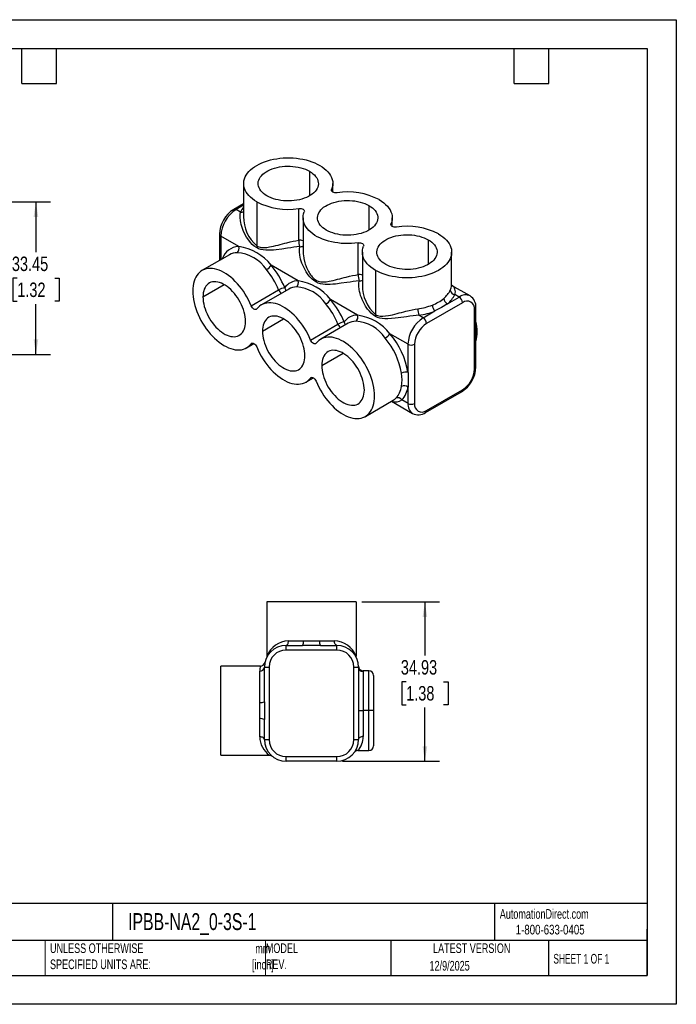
# Model space of a CAD drawing. Header units: millimetres. Extents: x 0 to 279, y 0 to 216.
# Tile 2 of 2: x 135 to 279, y 0 to 216. Entities that reach past the tile are written whole.
import ezdxf

# ---------------------------------------------------------------- set-up
doc = ezdxf.new("R2010")
doc.units = ezdxf.units.MM
doc.linetypes.add('CENTERX2', pattern=[20.32, 12.7, -2.54, 2.54, -2.54])
doc.layers.add('DIMENSIONS', color=140, linetype='Continuous', lineweight=25)
doc.layers.add('TEXT', color=140, linetype='Continuous', lineweight=25)
doc.styles.add('SLDTEXTSTYLE0', font='TXT', dxfattribs={"width": 0.7})
doc.styles.add('SLDTEXTSTYLE1', font='TXT', dxfattribs={"width": 0.65})
doc.styles.add('SLDTEXTSTYLE2', font='TXT', dxfattribs={"width": 0.75})
doc.dimstyles.new('SLDDIMSTYLE3', dxfattribs={"dimtxt": 3.175, "dimasz": 3.302, "dimexe": 0, "dimexo": 0.0625, "dimgap": 0.79375, "dimtad": 0, "dimtih": 1, "dimtoh": 1, "dimrnd": 1e-09, "dimzin": 12, "dimdsep": 46, "dimtxsty": 'SLDTEXTSTYLE2', "dimsah": 1, "dimcen": 0.09, "dimadec": 0, "dimazin": 3, "dimtfac": 1, "dimtofl": 0, "dimtmove": 0, "dimatfit": 3, "dimfxl": 0, "dimfrac": 2, "dimtolj": 1, "dimtzin": 12, "dimarcsym": 0})

# ---------------------------------------------------------------- blocks, each defined once
blk = doc.blocks.new('_D_2')
at = {"layer": 'DIMENSIONS'}
for p, q in [((112.52, 175.97), (142.18, 175.97)), ((139, 175.97), (139, 164.95)), ((134.9, 159.22), (133.93, 159.22)), ((133.93, 159.22), (133.93, 154.18)), ((143.11, 159.22), (144.08, 159.22)), ((144.08, 159.22), (144.08, 154.18)), ((133.93, 154.18), (134.9, 154.18)), ((139, 142.52), (139, 153.54)), ((144.08, 154.18), (143.11, 154.18)), ((114.57, 142.52), (142.18, 142.52))]:
    blk.add_line(p, q, dxfattribs=at)
for points in [[(139, 175.97), (138.49, 172.67), (139.51, 172.67)], [(139, 142.52), (139.51, 145.82), (138.49, 145.82)]]:
    blk.add_solid(points, dxfattribs=at)
at = {"layer": 'DIMENSIONS', "char_height": 3.175, "attachment_point": 1, "style": 'SLDTEXTSTYLE2'}
for s, insert in [('33.45', (133.72, 163.96)), ('1.32', (134.9, 158.27))]:
    blk.add_mtext(s, dxfattribs=dict(at, insert=insert))
blk = doc.blocks.new('_D_7')
at = {"layer": 'DIMENSIONS'}
for p, q in [((210.45, 88.23), (227.45, 88.23)), ((224.28, 88.23), (224.28, 76.47)), ((220.17, 70.74), (219.2, 70.74)), ((219.2, 70.74), (219.2, 65.7)), ((228.38, 70.74), (229.35, 70.74)), ((229.35, 70.74), (229.35, 65.7)), ((219.2, 65.7), (220.17, 65.7)), ((224.28, 53.3), (224.28, 65.05)), ((229.35, 65.7), (228.38, 65.7)), ((206.24, 53.3), (227.45, 53.3))]:
    blk.add_line(p, q, dxfattribs=at)
for points in [[(224.28, 88.23), (223.77, 84.92), (224.79, 84.92)], [(224.28, 53.3), (224.79, 56.6), (223.77, 56.6)]]:
    blk.add_solid(points, dxfattribs=at)
at = {"layer": 'DIMENSIONS', "char_height": 3.175, "attachment_point": 1, "style": 'SLDTEXTSTYLE2'}
for s, insert in [('34.93', (219, 75.48)), ('1.38', (220.17, 69.79))]:
    blk.add_mtext(s, dxfattribs=dict(at, insert=insert))

msp = doc.modelspace()

# ---------------------------------------------------------------- linework, layer by layer
at = {"color": 7, "linetype": 'Continuous'}
for p, q in [((0.002, 215.903), (279.402, 215.903)), ((279.402, 215.903), (279.402, 0.003)), ((279.402, 0.003), (0.002, 0.003))]:
    msp.add_line(p, q, dxfattribs=at)
for p, q in [((198.986, 182.665), (198.986, 177.273)), ((184.538, 179.969), (184.538, 172.705)), ((204.096, 178.095), (204.096, 179.969)), ((203.824, 178.648), (203.824, 178.373)), ((184.538, 175.558), (182.368, 174.305)), ((184.538, 175.214), (182.876, 174.255)), ((187.402, 175.977), (187.402, 166.299)), ((212.008, 175.148), (212.008, 169.756)), ((183.841, 173.697), (182.876, 174.255)), ((196.605, 167.532), (196.605, 174.48)), ((197.559, 172.452), (197.559, 165.189)), ((216.845, 171.131), (216.845, 170.856)), ((217.117, 170.578), (217.117, 172.452)), ((179.219, 168.852), (179.219, 163.091)), ((183.466, 166.158), (179.517, 168.437)), ((179.517, 168.437), (179.517, 163.263)), ((209.626, 160.015), (209.626, 166.963)), ((225.029, 167.631), (225.029, 162.239)), ((181.417, 164.36), (175.4, 160.886)), ((210.58, 164.935), (210.58, 157.671)), ((230.138, 157.671), (230.138, 164.935)), ((196.488, 158.64), (190.583, 162.049)), ((213.444, 160.943), (213.444, 151.265)), ((175.62, 155.113), (180.29, 157.809)), ((234.175, 155.329), (230.148, 157.654)), ((186.187, 153.18), (192.204, 156.654)), ((194.438, 156.842), (188.422, 153.369)), ((231.8, 155.094), (230.834, 155.651)), ((209.509, 151.123), (203.604, 154.532)), ((232.519, 153.85), (224.652, 149.308)), ((229.246, 153.62), (231.8, 155.094)), ((223.933, 150.553), (226.487, 152.027)), ((235.159, 139.342), (235.159, 152.325)), ((235.456, 139.756), (235.456, 152.74)), ((188.641, 147.596), (193.311, 150.292)), ((199.209, 145.663), (205.225, 149.137)), ((207.46, 149.325), (201.443, 145.852)), ((223.933, 150.553), (222.968, 151.11)), ((220.575, 144.735), (216.625, 147.015)), ((185.178, 143.948), (186.802, 144.885)), ((186.425, 144.981), (186.187, 144.844)), ((220.575, 138.53), (220.575, 144.735)), ((222.012, 144.735), (222.012, 131.752)), ((201.662, 140.079), (206.333, 142.775)), ((198.2, 136.431), (199.824, 137.368)), ((199.446, 137.464), (199.209, 137.327)), ((220.575, 131.752), (220.575, 135.344)), ((224.441, 129.762), (232.308, 134.304)), ((224.652, 130.227), (232.519, 134.769)), ((211.221, 128.914), (217.34, 132.446)), ((216.965, 132.229), (221.559, 129.577)), ((217.368, 132.462), (217.344, 132.45)), ((220.575, 131.752), (219.24, 132.522)), ((189.626, 88.226), (189.626, 76.373)), ((209.184, 88.226), (189.626, 88.226)), ((209.184, 88.226), (209.184, 76.373)), ((193.842, 77.685), (193.842, 78.701)), ((193.842, 78.701), (197.454, 78.701)), ((194.366, 79.717), (197.637, 79.717)), ((201.172, 79.717), (204.444, 79.717)), ((201.356, 78.701), (204.967, 78.701)), ((204.967, 77.685), (204.967, 78.701)), ((204.967, 77.685), (193.842, 77.685)), ((188.212, 74.18), (179.567, 74.18)), ((179.567, 54.622), (179.567, 74.18)), ((189.092, 73.951), (190.108, 73.951)), ((189.092, 66.352), (189.092, 73.951)), ((190.108, 73.951), (190.108, 58.051)), ((208.701, 73.951), (209.717, 73.951)), ((208.701, 58.051), (208.701, 73.951)), ((209.714, 74.129), (209.796, 73.754)), ((209.719, 74.019), (209.717, 74.029)), ((209.717, 73.951), (209.717, 58.051)), ((188.076, 66.168), (188.076, 73.052)), ((212.003, 73.151), (210.727, 73.151)), ((210.733, 72.957), (210.733, 64.401)), ((212.003, 64.401), (212.003, 73.151)), ((213.019, 72.135), (213.019, 64.401)), ((188.076, 58.648), (188.076, 62.633)), ((209.717, 64.401), (210.733, 64.401)), ((210.733, 64.401), (210.733, 58.711)), ((212.003, 64.401), (210.733, 64.401)), ((213.019, 64.401), (212.003, 64.401)), ((212.003, 55.65), (212.003, 64.401)), ((213.019, 64.401), (213.019, 56.666)), ((189.092, 58.051), (189.092, 62.449)), ((189.092, 58.051), (190.108, 58.051)), ((208.701, 58.051), (209.717, 58.051)), ((179.567, 54.622), (190.177, 54.622)), ((193.842, 54.317), (204.967, 54.317)), ((193.842, 53.301), (193.842, 54.317)), ((204.967, 53.301), (204.967, 54.317)), ((209.609, 55.65), (212.003, 55.65)), ((204.967, 53.301), (193.842, 53.301))]:
    msp.add_line(p, q)
at = {"color": 140, "linetype": 'Continuous', "lineweight": 18}
for p, q in [((140.998, 13.97), (140.998, 6.35)), ((189.301, 13.97), (189.301, 6.35))]:
    msp.add_line(p, q, dxfattribs=at)
at = {"flags": 128}
for points in [[(187.402, 175.977), (186.904, 176.287), (186.448, 176.617), (186.036, 176.965), (185.671, 177.331), (185.353, 177.711), (185.086, 178.104), (184.871, 178.508), (184.708, 178.919), (184.599, 179.337), (184.544, 179.758), (184.544, 180.18), (184.599, 180.601), (184.708, 181.018), (184.871, 181.43), (185.086, 181.833), (185.353, 182.226), (185.671, 182.607), (186.036, 182.972), (186.448, 183.321), (186.904, 183.651), (187.402, 183.961), (187.938, 184.248), (188.51, 184.511), (189.114, 184.749), (189.747, 184.96), (190.406, 185.143), (191.087, 185.297), (191.786, 185.422), (192.498, 185.516), (193.222, 185.579), (193.951, 185.61), (194.682, 185.61), (195.411, 185.579), (196.135, 185.516), (196.847, 185.422), (197.546, 185.297), (198.227, 185.143), (198.886, 184.96), (199.519, 184.749), (200.123, 184.511), (200.695, 184.248), (201.231, 183.961)], [(189.647, 177.273), (189.247, 177.526), (188.888, 177.798), (188.573, 178.088), (188.304, 178.392), (188.083, 178.71), (187.913, 179.037), (187.794, 179.373), (187.727, 179.713), (187.714, 180.055), (187.754, 180.396), (187.847, 180.734), (187.992, 181.065), (188.187, 181.388), (188.432, 181.7), (188.725, 181.997), (189.062, 182.278), (189.442, 182.541), (189.861, 182.783), (190.316, 183.002), (190.803, 183.197), (191.318, 183.366), (191.858, 183.507), (192.417, 183.62), (192.992, 183.704), (193.577, 183.757), (194.168, 183.78), (194.761, 183.773), (195.35, 183.734), (195.93, 183.666), (196.498, 183.567), (197.048, 183.44), (197.576, 183.285), (198.077, 183.103), (198.549, 182.896), (198.986, 182.665)], [(201.231, 183.961), (201.753, 183.635), (202.228, 183.287), (202.655, 182.918), (203.03, 182.531), (203.352, 182.128), (203.618, 181.712), (203.826, 181.285), (203.976, 180.85), (204.066, 180.41), (204.096, 179.966), (204.065, 179.523), (203.974, 179.083), (203.824, 178.648)], [(198.986, 182.665), (199.386, 182.412), (199.745, 182.14), (200.06, 181.85), (200.329, 181.546), (200.55, 181.228), (200.72, 180.9), (200.839, 180.565), (200.906, 180.225), (200.919, 179.883), (200.879, 179.542), (200.786, 179.204), (200.641, 178.873), (200.446, 178.55), (200.201, 178.238), (199.908, 177.941), (199.571, 177.659), (199.191, 177.397), (198.772, 177.155), (198.317, 176.936), (197.83, 176.741), (197.315, 176.572), (196.775, 176.431), (196.216, 176.318), (195.641, 176.234), (195.056, 176.181), (194.465, 176.158), (193.872, 176.165), (193.283, 176.203), (192.703, 176.272), (192.135, 176.371), (191.585, 176.498), (191.057, 176.653), (190.556, 176.835), (190.084, 177.042), (189.647, 177.273)], [(205.05, 177.94), (204.792, 177.924), (204.536, 177.946), (204.298, 178.005), (204.093, 178.096), (203.935, 178.214), (203.834, 178.352), (203.796, 178.499), (203.824, 178.648)], [(202.668, 169.756), (202.268, 170.009), (201.909, 170.281), (201.594, 170.57), (201.325, 170.875), (201.104, 171.193), (200.934, 171.52), (200.815, 171.856), (200.749, 172.195), (200.736, 172.537), (200.775, 172.879), (200.868, 173.217), (201.013, 173.548), (201.209, 173.871), (201.454, 174.183), (201.746, 174.48), (202.084, 174.761), (202.463, 175.024), (202.882, 175.266), (203.337, 175.485), (203.824, 175.68), (204.34, 175.849), (204.879, 175.99), (205.439, 176.103), (206.013, 176.187), (206.598, 176.24), (207.19, 176.263), (207.782, 176.256), (208.371, 176.217), (208.951, 176.149), (209.519, 176.05), (210.069, 175.923), (210.597, 175.768), (211.099, 175.586), (211.57, 175.378), (212.008, 175.148)], [(212.008, 175.148), (212.407, 174.895), (212.766, 174.623), (213.082, 174.333), (213.351, 174.029), (213.571, 173.711), (213.742, 173.383), (213.861, 173.048), (213.927, 172.708), (213.94, 172.366), (213.9, 172.025), (213.808, 171.687), (213.663, 171.355), (213.467, 171.033), (213.222, 170.721), (212.93, 170.424), (212.592, 170.142), (212.212, 169.88), (211.793, 169.638), (211.339, 169.419), (210.851, 169.224), (210.336, 169.055), (209.797, 168.914), (209.237, 168.801), (208.663, 168.717), (208.077, 168.663), (207.486, 168.64), (206.894, 168.648), (206.305, 168.686), (205.724, 168.755), (205.157, 168.853), (204.607, 168.981), (204.079, 169.136), (203.577, 169.318), (203.106, 169.525), (202.668, 169.756)], [(214.253, 176.444), (214.774, 176.118), (215.25, 175.77), (215.677, 175.401), (216.052, 175.014), (216.373, 174.611), (216.639, 174.195), (216.847, 173.768), (216.997, 173.333), (217.087, 172.893), (217.117, 172.449), (217.086, 172.006), (216.996, 171.566), (216.845, 171.131)], [(196.852, 166.138), (196.219, 166.071), (195.558, 165.988), (194.873, 165.893), (194.166, 165.79), (192.919, 165.61), (191.671, 165.454), (191.072, 165.396), (190.502, 165.357), (189.925, 165.341), (189.381, 165.355), (188.85, 165.407), (188.325, 165.511), (187.812, 165.679), (187.324, 165.918), (186.867, 166.228), (186.419, 166.621), (186.024, 167.046), (185.649, 167.525), (185.201, 168.2), (184.814, 168.893), (184.465, 169.643), (184.285, 170.096), (184.13, 170.541), (184.001, 170.975), (183.898, 171.397), (183.82, 171.804), (183.74, 172.531), (183.75, 173.166), (183.841, 173.697)], [(196.605, 174.48), (196.862, 174.497), (197.118, 174.475), (197.356, 174.416), (197.561, 174.325), (197.719, 174.207), (197.821, 174.069), (197.858, 173.921), (197.83, 173.773)], [(209.626, 166.963), (208.901, 166.879), (208.167, 166.827), (207.428, 166.807), (206.688, 166.819), (205.952, 166.864), (205.224, 166.94), (204.509, 167.048), (203.809, 167.187), (203.13, 167.356), (202.474, 167.554), (201.847, 167.781), (201.251, 168.034), (200.69, 168.312), (200.166, 168.614), (199.684, 168.938), (199.246, 169.282), (198.854, 169.644), (198.511, 170.023), (198.218, 170.415), (197.977, 170.819), (197.79, 171.232), (197.658, 171.652), (197.58, 172.077), (197.559, 172.504), (197.594, 172.93), (197.685, 173.354), (197.83, 173.773)], [(218.071, 170.423), (217.814, 170.407), (217.558, 170.429), (217.32, 170.488), (217.115, 170.579), (216.957, 170.697), (216.855, 170.835), (216.817, 170.982), (216.845, 171.131)], [(227.274, 168.927), (227.771, 168.617), (228.227, 168.287), (228.639, 167.938), (229.005, 167.573), (229.322, 167.192), (229.589, 166.799), (229.805, 166.396), (229.968, 165.984), (230.077, 165.567), (230.131, 165.146), (230.131, 164.724), (230.077, 164.303), (229.968, 163.885), (229.805, 163.474), (229.589, 163.07), (229.322, 162.677), (229.005, 162.297), (228.639, 161.931), (228.227, 161.583), (227.771, 161.252), (227.274, 160.943), (226.738, 160.656), (226.166, 160.393), (225.562, 160.155), (224.929, 159.944), (224.27, 159.761), (223.589, 159.606), (222.89, 159.482), (222.177, 159.388), (221.454, 159.325), (220.725, 159.293), (219.994, 159.293), (219.264, 159.325), (218.541, 159.388), (217.828, 159.482), (217.129, 159.606), (216.449, 159.761), (215.79, 159.944), (215.157, 160.155), (214.552, 160.393), (213.981, 160.656), (213.444, 160.943)], [(215.69, 162.239), (215.29, 162.492), (214.931, 162.764), (214.615, 163.053), (214.346, 163.358), (214.126, 163.676), (213.955, 164.003), (213.837, 164.338), (213.77, 164.678), (213.757, 165.02), (213.797, 165.362), (213.889, 165.7), (214.034, 166.031), (214.23, 166.354), (214.475, 166.666), (214.767, 166.963), (215.105, 167.244), (215.485, 167.507), (215.904, 167.749), (216.359, 167.968), (216.846, 168.163), (217.361, 168.332), (217.901, 168.473), (218.46, 168.586), (219.035, 168.67), (219.62, 168.723), (220.211, 168.746), (220.803, 168.739), (221.392, 168.7), (221.973, 168.632), (222.54, 168.533), (223.09, 168.406), (223.618, 168.251), (224.12, 168.069), (224.592, 167.861), (225.029, 167.631)], [(187.402, 166.299), (187.63, 166.182), (187.871, 166.086), (188.126, 166.013), (188.395, 165.963), (188.972, 165.928), (189.593, 165.968), (190.231, 166.064), (191.106, 166.245), (191.617, 166.369), (192.115, 166.495), (192.575, 166.614), (193.045, 166.737), (193.544, 166.867), (194.025, 166.989), (194.715, 167.157), (195.376, 167.306), (196.007, 167.432), (196.605, 167.532)], [(209.626, 166.963), (209.883, 166.98), (210.139, 166.958), (210.378, 166.899), (210.582, 166.808), (210.741, 166.69), (210.842, 166.552), (210.88, 166.404), (210.852, 166.256)], [(213.444, 160.943), (212.923, 161.269), (212.447, 161.617), (212.021, 161.986), (211.645, 162.373), (211.324, 162.776), (211.058, 163.192), (210.85, 163.619), (210.7, 164.054), (210.61, 164.494), (210.58, 164.937), (210.611, 165.38), (210.701, 165.821), (210.852, 166.256)], [(225.029, 167.631), (225.429, 167.378), (225.788, 167.106), (226.103, 166.816), (226.372, 166.511), (226.593, 166.194), (226.763, 165.866), (226.882, 165.531), (226.948, 165.191), (226.962, 164.849), (226.922, 164.508), (226.829, 164.17), (226.684, 163.838), (226.489, 163.515), (226.243, 163.204), (225.951, 162.906), (225.614, 162.625), (225.234, 162.363), (224.815, 162.121), (224.36, 161.902), (223.873, 161.707), (223.357, 161.538), (222.818, 161.396), (222.259, 161.283), (221.684, 161.2), (221.099, 161.146), (220.507, 161.123), (219.915, 161.131), (219.326, 161.169), (218.746, 161.238), (218.178, 161.336), (217.628, 161.464), (217.1, 161.619), (216.598, 161.801), (216.127, 162.008), (215.69, 162.239)], [(209.873, 158.62), (209.242, 158.554), (208.584, 158.471), (207.901, 158.377), (207.197, 158.275), (205.953, 158.095), (204.708, 157.939), (204.112, 157.88), (203.543, 157.841), (202.968, 157.824), (202.425, 157.837), (201.895, 157.887), (201.372, 157.988), (200.859, 158.152), (200.372, 158.386), (199.915, 158.691), (199.466, 159.078), (199.071, 159.499), (198.694, 159.974), (198.245, 160.644), (197.857, 161.334), (197.505, 162.081), (197.324, 162.532), (197.167, 162.975), (197.036, 163.408), (196.931, 163.829), (196.85, 164.237), (196.764, 164.964), (196.767, 165.601), (196.852, 166.138)], [(197.56, 165.189), (197.564, 164.936), (197.588, 164.552), (197.634, 164.138), (197.702, 163.719), (197.727, 163.588), (197.755, 163.452), (197.786, 163.311), (197.82, 163.166), (197.857, 163.017), (197.898, 162.862), (197.943, 162.704), (197.986, 162.56), (198.062, 162.322), (198.177, 161.993), (198.342, 161.573), (198.488, 161.241), (198.628, 160.95), (198.758, 160.699), (198.877, 160.487), (199.054, 160.197), (199.229, 159.937), (199.402, 159.706), (199.57, 159.504), (199.998, 159.082), (200.438, 158.773), (200.665, 158.658), (200.906, 158.565), (201.161, 158.493), (201.43, 158.444), (202.006, 158.411), (202.626, 158.453), (203.263, 158.549), (204.131, 158.729), (204.647, 158.854), (205.145, 158.98), (205.604, 159.099), (206.073, 159.222), (206.571, 159.351), (207.051, 159.473), (207.74, 159.641), (208.4, 159.789), (209.029, 159.915), (209.626, 160.015)], [(186.187, 153.18), (185.904, 153.837), (185.59, 154.485), (185.247, 155.122), (184.876, 155.744), (184.481, 156.348), (184.063, 156.93), (183.623, 157.488), (183.166, 158.018), (182.693, 158.517), (182.206, 158.982), (181.709, 159.412), (181.205, 159.803), (180.695, 160.154), (180.183, 160.462), (179.672, 160.727), (179.164, 160.945), (178.662, 161.117), (178.169, 161.241), (177.688, 161.317), (177.221, 161.344), (176.771, 161.322), (176.34, 161.251), (175.931, 161.132), (175.545, 160.965), (175.186, 160.751), (174.855, 160.492), (174.553, 160.188), (174.283, 159.841), (174.046, 159.454), (173.843, 159.028), (173.676, 158.566), (173.545, 158.07), (173.45, 157.544), (173.394, 156.989), (173.375, 156.409)], [(184.959, 149.721), (184.94, 150.215), (184.884, 150.727), (184.791, 151.253), (184.661, 151.788), (184.497, 152.328), (184.298, 152.869), (184.067, 153.406), (183.806, 153.935), (183.516, 154.452), (183.201, 154.952), (182.862, 155.432), (182.502, 155.888), (182.125, 156.316), (181.732, 156.712), (181.328, 157.074), (180.916, 157.399), (180.499, 157.683), (180.08, 157.925), (179.663, 158.123), (179.25, 158.274), (178.846, 158.379), (178.454, 158.435), (178.077, 158.443), (177.717, 158.402), (177.378, 158.314), (177.062, 158.178), (176.773, 157.995), (176.511, 157.768), (176.281, 157.497), (176.082, 157.186), (175.917, 156.836), (175.788, 156.45), (175.695, 156.032), (175.638, 155.585), (175.62, 155.113)], [(222.968, 151.11), (222.336, 151.045), (221.675, 150.963), (220.989, 150.869), (220.282, 150.767), (219.658, 150.675), (219.032, 150.586), (218.406, 150.502), (217.779, 150.427), (216.935, 150.347), (216.17, 150.308), (215.473, 150.318), (214.94, 150.367), (214.387, 150.473), (213.881, 150.636), (213.421, 150.854), (212.959, 151.156), (212.508, 151.542), (212.11, 151.961), (211.731, 152.437), (211.279, 153.108), (210.888, 153.799), (210.533, 154.549), (210.35, 155.001), (210.193, 155.445), (210.061, 155.88), (209.954, 156.303), (209.872, 156.713), (209.786, 157.443), (209.789, 158.082), (209.873, 158.62)], [(173.375, 156.409), (173.394, 155.807), (173.45, 155.187), (173.545, 154.551), (173.676, 153.904), (173.843, 153.248), (174.046, 152.588), (174.283, 151.927), (174.553, 151.269), (174.855, 150.617), (175.186, 149.975), (175.545, 149.346), (175.931, 148.734), (176.34, 148.143), (176.771, 147.574), (177.221, 147.033), (177.688, 146.52), (178.169, 146.041), (178.662, 145.596), (179.164, 145.188), (179.672, 144.82), (180.183, 144.494), (180.695, 144.212), (181.205, 143.974), (181.709, 143.782), (182.206, 143.638), (182.693, 143.542), (183.166, 143.495), (183.623, 143.497), (184.063, 143.547), (184.481, 143.647), (184.876, 143.794), (185.247, 143.988), (185.59, 144.229), (185.904, 144.515), (186.187, 144.844)], [(175.62, 155.113), (175.638, 154.619), (175.695, 154.107), (175.788, 153.581), (175.917, 153.046), (176.082, 152.506), (176.281, 151.965), (176.511, 151.428), (176.773, 150.899), (177.062, 150.382), (177.378, 149.882), (177.717, 149.402), (178.077, 148.946), (178.454, 148.518), (178.846, 148.122), (179.25, 147.76), (179.663, 147.435), (180.08, 147.151), (180.499, 146.909), (180.916, 146.712), (181.328, 146.56), (181.732, 146.455), (182.125, 146.399), (182.502, 146.391), (182.862, 146.432), (183.201, 146.52), (183.516, 146.656), (183.806, 146.839), (184.067, 147.066), (184.298, 147.337), (184.497, 147.649), (184.661, 147.998), (184.791, 148.384), (184.884, 148.802), (184.94, 149.249), (184.959, 149.721)], [(199.209, 145.663), (198.919, 146.334), (198.597, 146.996), (198.245, 147.646), (197.865, 148.28), (197.458, 148.895), (197.028, 149.487), (196.576, 150.053), (196.106, 150.589), (195.62, 151.093), (195.121, 151.562), (194.611, 151.992), (194.094, 152.381), (193.572, 152.728), (193.049, 153.03), (192.527, 153.286), (192.01, 153.493), (191.501, 153.651), (191.001, 153.76), (190.515, 153.817), (190.045, 153.824), (189.594, 153.779), (189.163, 153.683), (188.757, 153.538), (188.377, 153.343), (188.024, 153.099), (187.703, 152.809), (187.413, 152.473)], [(229.246, 153.62), (227.93, 152.784), (226.487, 152.027)], [(187.413, 152.473), (187.298, 152.374), (187.151, 152.333), (186.982, 152.352), (186.8, 152.43), (186.619, 152.562), (186.449, 152.739), (186.302, 152.95), (186.187, 153.18)], [(213.444, 151.265), (213.674, 151.147), (213.916, 151.051), (214.173, 150.978), (214.444, 150.928), (215.024, 150.894), (215.648, 150.936), (216.29, 151.033), (217.16, 151.214), (217.687, 151.341), (218.189, 151.468), (218.652, 151.589), (219.126, 151.713), (219.628, 151.843), (220.113, 151.967), (220.811, 152.136), (221.481, 152.285), (222.118, 152.41), (222.722, 152.509)], [(197.98, 142.204), (197.962, 142.698), (197.905, 143.21), (197.812, 143.736), (197.683, 144.271), (197.518, 144.811), (197.319, 145.352), (197.089, 145.889), (196.827, 146.418), (196.538, 146.935), (196.222, 147.435), (195.883, 147.915), (195.524, 148.371), (195.146, 148.799), (194.754, 149.195), (194.35, 149.557), (193.938, 149.882), (193.52, 150.166), (193.101, 150.408), (192.684, 150.605), (192.272, 150.757), (191.868, 150.861), (191.475, 150.918), (191.098, 150.926), (190.738, 150.885), (190.399, 150.797), (190.084, 150.661), (189.794, 150.478), (189.533, 150.25), (189.302, 149.98), (189.103, 149.668), (188.939, 149.319), (188.809, 148.933), (188.716, 148.515), (188.66, 148.068), (188.641, 147.596)], [(188.641, 147.596), (188.66, 147.101), (188.716, 146.59), (188.809, 146.064), (188.939, 145.529), (189.103, 144.989), (189.302, 144.448), (189.533, 143.911), (189.794, 143.382), (190.084, 142.865), (190.399, 142.365), (190.738, 141.885), (191.098, 141.429), (191.475, 141.001), (191.868, 140.604), (192.272, 140.243), (192.684, 139.918), (193.101, 139.634), (193.52, 139.392), (193.938, 139.194), (194.35, 139.043), (194.754, 138.938), (195.146, 138.882), (195.524, 138.874), (195.883, 138.914), (196.222, 139.003), (196.538, 139.139), (196.827, 139.322), (197.089, 139.549), (197.319, 139.82), (197.518, 140.131), (197.683, 140.481), (197.812, 140.867), (197.905, 141.285), (197.962, 141.732), (197.98, 142.204)], [(186.187, 144.844), (186.302, 144.943), (186.449, 144.984), (186.619, 144.965), (186.8, 144.887), (186.982, 144.755), (187.151, 144.578), (187.298, 144.367), (187.413, 144.137)], [(200.434, 144.956), (200.32, 144.857), (200.173, 144.816), (200.003, 144.835), (199.821, 144.913), (199.64, 145.045), (199.47, 145.222), (199.323, 145.432), (199.209, 145.663)], [(200.434, 136.619), (200.717, 135.963), (201.032, 135.315), (201.375, 134.678), (201.745, 134.056), (202.14, 133.452), (202.559, 132.87), (202.998, 132.312), (203.455, 131.782), (203.929, 131.283), (204.415, 130.818), (204.912, 130.388), (205.417, 129.997), (205.926, 129.646), (206.438, 129.338), (206.95, 129.073), (207.458, 128.855), (207.959, 128.683), (208.452, 128.559), (208.934, 128.483), (209.4, 128.456), (209.851, 128.478), (210.281, 128.549), (210.691, 128.668), (211.076, 128.835), (211.435, 129.049), (211.767, 129.308), (212.068, 129.612), (212.338, 129.959), (212.575, 130.346), (212.778, 130.772), (212.946, 131.234), (213.077, 131.729), (213.171, 132.256), (213.228, 132.811), (213.247, 133.391), (213.228, 133.993), (213.171, 134.613), (213.077, 135.249), (212.946, 135.896), (212.778, 136.552), (212.575, 137.212), (212.338, 137.873), (212.068, 138.531), (211.767, 139.183), (211.435, 139.825), (211.076, 140.454), (210.691, 141.066), (210.281, 141.657), (209.851, 142.226), (209.4, 142.767), (208.934, 143.279), (208.452, 143.759), (207.959, 144.204), (207.458, 144.612), (206.95, 144.979), (206.438, 145.306), (205.926, 145.588), (205.417, 145.826), (204.912, 146.017), (204.415, 146.161), (203.929, 146.257), (203.455, 146.305), (202.998, 146.303), (202.559, 146.252), (202.14, 146.153), (201.745, 146.006), (201.375, 145.811), (201.032, 145.571), (200.717, 145.285), (200.434, 144.956)], [(187.413, 144.137), (187.703, 143.466), (188.024, 142.804), (188.377, 142.154), (188.757, 141.52), (189.163, 140.905), (189.594, 140.313), (190.045, 139.747), (190.515, 139.211), (191.001, 138.707), (191.501, 138.238), (192.01, 137.808), (192.527, 137.419), (193.049, 137.072), (193.572, 136.77), (194.094, 136.514), (194.611, 136.307), (195.121, 136.148), (195.62, 136.04), (196.106, 135.983), (196.576, 135.976), (197.028, 136.021), (197.458, 136.116), (197.865, 136.262), (198.245, 136.457), (198.597, 136.701), (198.919, 136.991), (199.209, 137.327)], [(211.002, 134.687), (210.983, 135.181), (210.927, 135.693), (210.834, 136.219), (210.704, 136.754), (210.539, 137.294), (210.341, 137.834), (210.11, 138.372), (209.849, 138.901), (209.559, 139.418), (209.244, 139.918), (208.905, 140.398), (208.545, 140.854), (208.167, 141.282), (207.775, 141.678), (207.371, 142.04), (206.959, 142.365), (206.542, 142.649), (206.123, 142.891), (205.705, 143.088), (205.293, 143.24), (204.889, 143.344), (204.497, 143.401), (204.119, 143.409), (203.76, 143.368), (203.421, 143.28), (203.105, 143.143), (202.815, 142.961), (202.554, 142.733), (202.323, 142.463), (202.125, 142.151), (201.96, 141.802), (201.831, 141.416), (201.737, 140.998), (201.681, 140.551), (201.662, 140.079)], [(201.662, 140.079), (201.681, 139.584), (201.737, 139.072), (201.831, 138.547), (201.96, 138.012), (202.125, 137.472), (202.323, 136.931), (202.554, 136.394), (202.815, 135.865), (203.105, 135.348), (203.421, 134.848), (203.76, 134.368), (204.119, 133.912), (204.497, 133.484), (204.889, 133.087), (205.293, 132.725), (205.705, 132.401), (206.123, 132.117), (206.542, 131.875), (206.959, 131.677), (207.371, 131.526), (207.775, 131.421), (208.167, 131.365), (208.545, 131.357), (208.905, 131.397), (209.244, 131.486), (209.559, 131.622), (209.849, 131.805), (210.11, 132.032), (210.341, 132.303), (210.539, 132.614), (210.704, 132.964), (210.834, 133.35), (210.927, 133.768), (210.983, 134.215), (211.002, 134.687)], [(220.575, 138.53), (220.64, 136.902), (220.575, 135.344)], [(199.209, 137.327), (199.323, 137.425), (199.47, 137.467), (199.64, 137.448), (199.821, 137.37), (200.003, 137.238), (200.173, 137.061), (200.32, 136.85), (200.434, 136.619)], [(217.34, 132.447), (217.627, 132.645), (217.941, 132.931)], [(193.842, 78.701), (193.944, 78.72), (194.043, 78.778), (194.133, 78.872), (194.212, 78.998), (194.278, 79.152), (194.326, 79.328), (194.356, 79.519), (194.366, 79.717)], [(201.356, 78.701), (199.405, 78.697), (197.454, 78.701)], [(204.967, 78.701), (204.865, 78.72), (204.767, 78.778), (204.677, 78.872), (204.597, 78.998), (204.532, 79.152), (204.484, 79.328), (204.454, 79.519), (204.444, 79.717)], [(189.626, 76.373), (189.602, 76.155), (189.532, 75.947)], [(189.626, 76.373), (189.602, 76.155), (189.532, 75.946)], [(189.626, 76.373), (189.602, 76.155), (189.532, 75.946)], [(209.278, 75.946), (209.208, 76.155), (209.184, 76.373)], [(209.795, 73.768), (209.737, 73.925), (209.729, 73.967)], [(210.729, 73.151), (210.729, 73.151), (210.73, 73.142), (210.731, 73.102), (210.733, 73.03), (210.733, 72.957)], [(189.092, 66.352), (189.096, 64.401), (189.092, 62.449)], [(189.092, 58.051), (189.073, 58.167), (189.015, 58.279), (188.921, 58.383), (188.795, 58.473), (188.641, 58.548), (188.465, 58.603), (188.275, 58.637), (188.076, 58.648)], [(210.733, 58.711), (210.535, 58.699), (210.344, 58.661), (210.169, 58.6), (210.015, 58.518), (209.888, 58.418), (209.795, 58.303), (209.737, 58.179), (209.717, 58.051)], [(190.17, 54.622), (190.514, 54.562), (190.817, 54.389)]]:
    msp.add_lwpolyline(points, dxfattribs=at)
for centre, radius, start, end in [((207.38, 163.228), 14.895, 62.5236, 99.00185), ((194.274, 189.192), 14.895, 242.5236, 279.00185), ((185.936, 168.61), 6.721, 122.06868, 177.93089), ((186.773, 168.127), 7.262, 122.45345, 177.54655), ((182.581, 173.867), 0.487, 52.74634, 115.95911), ((188.36, 171.703), 4.94, 140.70727, 156.18398), ((184.007, 174.66), 0.977, 260.21428, 302.85546), ((192.871, 172.585), 8.332, 179.07978, 228.9732), ((220.402, 155.711), 14.895, 62.5236, 99.00185), ((179.705, 168.887), 0.487, 184.04148, 247.26246), ((196.846, 165.997), 1.554, 62.70094, 98.928), ((201.033, 167.597), 4.429, 180.83513, 199.23494), ((197.015, 167.074), 0.951, 260.09115, 304.8596), ((183.59, 162.221), 3.939, 91.79881, 161.74414), ((183.151, 161.297), 3.519, 91.10745, 119.51354), ((182.422, 165.73), 1.129, 305.85904, 22.24271), ((182.594, 156.524), 8.306, 33.38096, 86.62442), ((181.946, 155.307), 10.957, 37.97997, 82.02541), ((187.816, 164.042), 3.41, 300.17274, 324.24388), ((176.474, 150.211), 18.418, 22.12671, 39.99988), ((176.749, 150.37), 16.684, 22.12671, 39.99988), ((209.867, 158.48), 1.554, 62.70094, 98.928), ((214.055, 160.08), 4.429, 180.83513, 199.23494), ((196.533, 154.884), 3.757, 90.69857, 142.93891), ((195.443, 158.213), 1.129, 305.85904, 22.24271), ((194.968, 147.79), 10.957, 37.97997, 82.02541), ((210.037, 159.557), 0.951, 260.09115, 304.8596), ((218.911, 157.55), 8.33, 179.09258, 228.98258), ((227.481, 157.835), 2.659, 332.88308, 356.46062), ((229.409, 156.279), 1.558, 336.25377, 62.42686), ((230.226, 157.701), 0.0923, 197.46968, 241.08878), ((194.336, 152.951), 4.273, 100.79736, 119.92585), ((193.654, 157.213), 1.554, 201.07132, 237.29022), ((192.795, 156.53), 0.964, 355.15249, 39.86598), ((196.167, 153.8), 3.499, 91.02181, 119.59918), ((195.615, 149.007), 8.306, 33.38096, 86.62442), ((225.244, 158.739), 5.068, 308.66452, 335.31443), ((225.751, 157.988), 5.594, 308.66452, 335.31443), ((230.934, 156.739), 1.092, 186.0902, 264.76256), ((233.185, 153.216), 2.333, 64.784, 126.40531), ((200.837, 156.525), 3.41, 300.17274, 324.24388), ((189.77, 142.853), 16.684, 22.12671, 39.99988), ((189.495, 142.694), 18.418, 22.12671, 39.99988), ((220.794, 166.448), 14.072, 277.87713, 291.32182), ((222.792, 161.628), 8.856, 290.6185, 309.37612), ((227.796, 153.385), 1.886, 181.39038, 226.05349), ((229.767, 154.876), 1.36, 183.95732, 247.51194), ((230.959, 153.779), 1.561, 2.60548, 57.39452), ((233.544, 152.577), 1.634, 351.13638, 128.85287), ((232.647, 152.955), 2.817, 355.61334, 57.11175), ((226.863, 152.515), 4.141, 180.08061, 199.82886), ((220.839, 166.498), 15.534, 277.87713, 291.32182), ((234.97, 152.774), 0.487, 292.73763, 355.95764), ((207.357, 145.434), 4.273, 100.79736, 119.92585), ((206.676, 149.695), 1.554, 201.07132, 237.29022), ((209.555, 147.366), 3.757, 90.69857, 142.93891), ((205.83, 149.017), 0.951, 354.82833, 40.19015), ((209.188, 146.283), 3.499, 91.02181, 119.59918), ((208.464, 150.696), 1.129, 305.85904, 22.24271), ((208.636, 141.49), 8.306, 33.38096, 86.62442), ((207.989, 140.272), 10.957, 37.97997, 82.02541), ((227.83, 144.424), 7.262, 122.45345, 177.54655), ((227.728, 144.484), 5.722, 122.52015, 177.47985), ((223.092, 149.237), 1.561, 2.60548, 57.39452), ((226.223, 147.437), 9.53, 0.17632, 14.32714), ((213.858, 149.008), 3.41, 300.17274, 324.24388), ((203.252, 135.629), 17.564, 9.50805, 40.4107), ((235.244, 147.517), 0.511, 294.37604, 354.28934), ((229.419, 147.354), 6.335, 342.37569, 1.01766), ((203.457, 135.745), 15.911, 9.50805, 40.4107), ((221.293, 146.122), 1.562, 242.60967, 297.39033), ((220.053, 136.717), 1.887, 73.95145, 118.60551), ((210.361, 136.93), 8.907, 350.67447, 9.32553), ((228.74, 139.999), 6.721, 302.06868, 357.93089), ((229.443, 139.593), 5.722, 302.52015, 357.47985), ((234.948, 139.807), 0.511, 294.37466, 354.3052), ((214.456, 136.143), 4.739, 317.32846, 352.04069), ((219.747, 134.265), 1.36, 52.49124, 116.03838), ((215.394, 136.068), 5.231, 317.32846, 352.04069), ((232.021, 134.714), 0.501, 305.01333, 6.29885), ((217.925, 134.205), 2.135, 245.18409, 308.01338), ((218.356, 131.982), 1.036, 31.42392, 113.65945), ((223.025, 131.55), 2.458, 175.28745, 233.27934), ((221.293, 133.139), 1.562, 242.60967, 297.39033), ((223.627, 131.5), 1.634, 171.13638, 308.85287), ((222.851, 132.094), 2.823, 242.70492, 304.30001), ((224.143, 130.177), 0.511, 305.70656, 5.61964), ((193.842, 73.951), 4.75, 90, 180), ((194.55, 74.425), 5.295, 91.99084, 158.41025), ((196.094, 79.471), 1.562, 330.46141, 9.04761), ((199.405, 375.774), 296.062, 269.65793, 270.34207), ((202.715, 79.471), 1.562, 170.95239, 209.53859), ((204.27, 74.438), 5.281, 21.48886, 88.11005), ((204.967, 73.951), 4.75, 0, 90), ((193.842, 73.951), 3.734, 90, 180), ((204.967, 73.951), 3.734, 0, 90), ((192.803, 73.054), 4.727, 166.22658, 180.02448), ((188.132, 74.013), 0.963, 266.71379, 356.28497), ((188.212, 75.196), 1.016, 270, 347.53407), ((210.722, 73.962), 1.005, 180.64752, 270.6332), ((210.729, 74.167), 1.016, 203.27215, 270), ((212.003, 72.135), 1.016, 0, 90), ((188.322, 67.711), 1.562, 260.95239, 299.53859), ((-107.98, 64.401), 296.062, 359.65793, 0.34207), ((188.322, 61.09), 1.562, 60.46141, 99.04761), ((193.208, 58.759), 5.133, 181.23439, 233.70241), ((205.884, 58.751), 4.849, 320.24365, 359.52562), ((193.842, 58.051), 4.75, 180, 270), ((193.842, 58.051), 3.734, 180, 270), ((204.967, 58.051), 4.75, 270, 0), ((204.967, 58.051), 3.734, 270, 0), ((212.003, 56.666), 1.016, 270, 0), ((209.612, 54.634), 1.016, 90, 143.6646)]:
    msp.add_arc(centre, radius, start, end)
at = {"layer": 'TEXT'}
for p, q in [((6.35, 209.55), (273.05, 209.55)), ((135.89, 201.93), (135.89, 209.55)), ((143.51, 201.93), (143.51, 209.55)), ((243.84, 201.93), (243.84, 209.55)), ((251.46, 201.93), (251.46, 209.55)), ((273.05, 209.55), (273.05, 6.35)), ((135.89, 201.93), (143.51, 201.93)), ((243.84, 201.93), (251.46, 201.93)), ((273.05, 22.126), (6.35, 22.126)), ((155.759, 22.126), (155.759, 13.97)), ((239.575, 22.126), (239.575, 13.97)), ((273.05, 6.35), (273.05, 16.51)), ((273.05, 13.97), (6.35, 13.97)), ((216.812, 13.97), (216.812, 6.35)), ((251.349, 13.97), (251.349, 6.35)), ((6.35, 6.35), (273.05, 6.35))]:
    msp.add_line(p, q, dxfattribs=at)

# ---------------------------------------------------------------- texts
at = {"layer": 'TEXT', "linetype": 'CENTERX2', "lineweight": 18}
for s, insert, char_height, attachment_point, style in [('IPBB-NA2_0-3S-1', (159.208, 19.991), 3.70417, 1, 'SLDTEXTSTYLE0'), ('AutomationDirect.com', (240.695, 20.877), 2.11667, 1, 'SLDTEXTSTYLE0'), ('1-800-633-0405', (244.192, 17.437), 2.11667, 1, 'SLDTEXTSTYLE2'), ('UNLESS OTHERWISE ^JSPECIFIED UNITS ARE:', (142.083, 13.364), 2.11667, 1, 'SLDTEXTSTYLE0'), ('MODEL ^JREV.', (189.406, 13.364), 2.11667, 1, 'SLDTEXTSTYLE0'), ('LATEST VERSION', (234.552, 13.364), 2.11667, 2, 'SLDTEXTSTYLE0'), ('mm^J[inch]', (188.743, 13.295), 2.1167, 2, 'SLDTEXTSTYLE0'), ('SHEET 1 OF 1', (252.441, 11.051), 2.11667, 1, 'SLDTEXTSTYLE1'), ('12/9/2025', (229.701, 9.52), 2.1167, 2, 'SLDTEXTSTYLE0')]:
    msp.add_mtext(s, dxfattribs=dict(at, insert=insert, char_height=char_height, attachment_point=attachment_point, style=style))

# ---------------------------------------------------------------- dimensions: what is measured, and where the dimension line sits
at = {"layer": 'DIMENSIONS'}
for base, p1, p2, picture, middle in [((139.002, 142.519), (111.252, 175.971), (113.297, 142.519), '_D_2', (139.002, 159.245)), ((224.277766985, 88.225805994), (204.967410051, 53.300805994), (209.183810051, 88.225805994), '_D_7', (224.277766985, 70.763305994))]:
    dim = msp.add_linear_dim(base=base, p1=p1, p2=p2, angle=90, dimstyle='SLDDIMSTYLE3', dxfattribs=at)
    dim.commit()
    dim.dimension.update_dxf_attribs({"geometry": picture, "text_midpoint": middle, "dimtype": 160})

doc.saveas('drawing.dxf')
